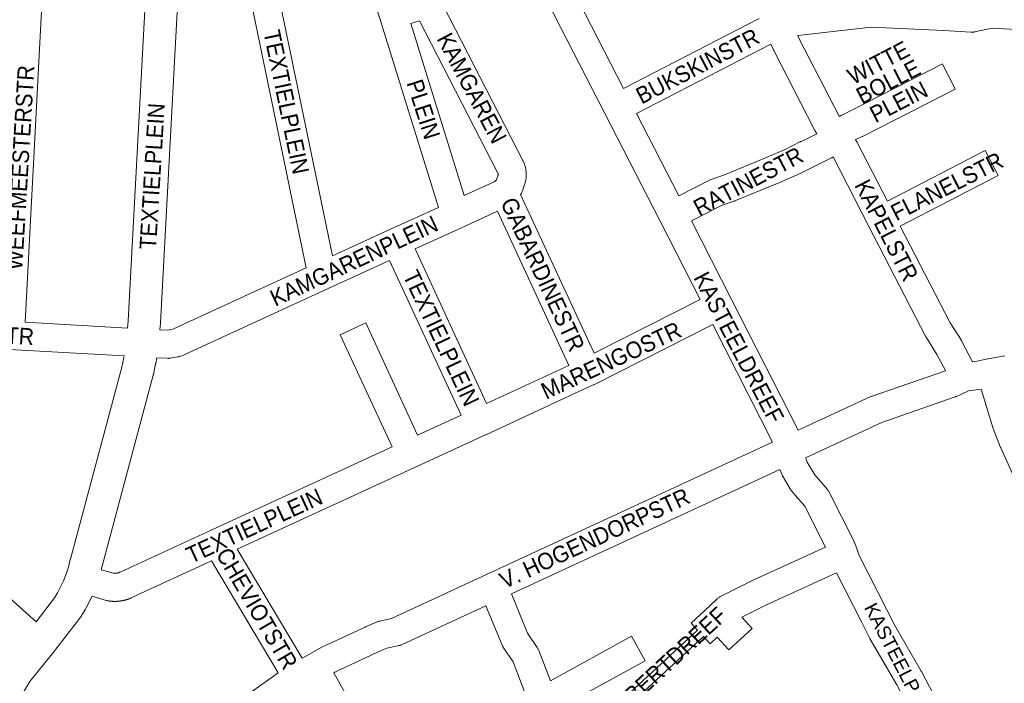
# Paper-space layout 'Layout1' of a CAD drawing. Header units: metres. Extents: x 123097 to 144122, y 392739 to 407589.
# Tile 249 of 256: x 133224 to 133681, y 398223 to 398531. Entities that reach past the tile are written whole.
import ezdxf
from ezdxf.enums import TextEntityAlignment as Align

# ---------------------------------------------------------------- set-up
doc = ezdxf.new("R2010")
doc.units = ezdxf.units.M
doc.header["$MEASUREMENT"] = 0
for name, color, linetype, lineweight in [('gs-anno-wegen algemeen tekst', 7, 'Continuous', 0), ('gs-knt-aanvullende hoofdweg', 7, 'Continuous', 0), ('gs-knt-paden', 7, 'Continuous', 0), ('gs-knt-wegen algemeen', 7, 'Continuous', 0)]:
    doc.layers.add(name, color=color, linetype=linetype, lineweight=lineweight)
doc.styles.add('Style-Arial', font='arial.ttf')

psp = doc.layouts.get("Layout1")

# ---------------------------------------------------------------- linework, layer by layer
at = {"layer": 'gs-knt-aanvullende hoofdweg', "color": 7, "linetype": 'Continuous', "flags": 128}
for points in [[(133274.299, 398388.106), (133274.577, 398391.488), (133282.997, 398550.03)], [(133298.151, 398552.149), (133289.57, 398390.583), (133289.556, 398390.366), (133289.302, 398387.278)], [(133231.917, 398251.964), (133240.424, 398263.067), (133241.862, 398265.387), (133244.642, 398270.89), (133246.021, 398274.431), (133246.9, 398277.223), (133247.906, 398281.387), (133247.952, 398281.567), (133271.62, 398369.896), (133272.572, 398374.32), (133272.704, 398375.155)], [(133287.78, 398374.322), (133287.374, 398371.763), (133287.339, 398371.561), (133287.299, 398371.359), (133286.264, 398366.552), (133286.222, 398366.37), (133286.176, 398366.189), (133262.484, 398277.769), (133262.076, 398276.08)], [(133257.862, 398263.749), (133255.122, 398258.323), (133254.967, 398258.033), (133254.801, 398257.75), (133252.993, 398254.836), (133252.86, 398254.628), (133252.79, 398254.526), (133252.765, 398254.491), (133252.719, 398254.425), (133252.572, 398254.227), (133239.523, 398237.195), (133239.376, 398237.009), (133228.928, 398224.228), (133222.262, 398212.947), (133213.153, 398194.719), (133211.323, 398189.928)]]:
    psp.add_lwpolyline(points, dxfattribs=at)
at = {"layer": 'gs-knt-paden', "color": 7, "linetype": 'Continuous', "flags": 128}
for points in [[(133485.857, 398199.418), (133538.501, 398248.027)], [(133541.228, 398245.074), (133488.141, 398196.056)]]:
    psp.add_lwpolyline(points, dxfattribs=at)
at = {"layer": 'gs-knt-wegen algemeen', "color": 7, "linetype": 'Continuous', "flags": 128}
for points in [[(133422.825, 398600.073), (133460.267, 398580.339), (133460.524, 398580.196), (133460.773, 398580.042), (133461.016, 398579.877), (133461.251, 398579.702), (133461.477, 398579.515), (133461.517, 398579.481), (133474.789, 398586.176, -0.368636), (133474.801, 398586.172), (133480.657, 398574.563, -0.3686349), (133480.653, 398574.551), (133468.643, 398568.493), (133504.166, 398499.214)], [(133539.609, 398401.297), (133521.085, 398437.648), (133495.555, 398487.473), (133454.262, 398568.003), (133453.41, 398569.236), (133416.992, 398588.43, -0.7839674), (133416.998, 398588.448), (133417.033, 398588.442)], [(133604.244, 398486.096), (133604.463, 398486.262), (133604.698, 398486.425), (133604.94, 398486.577), (133605.188, 398486.718), (133605.442, 398486.848), (133608.976, 398488.562), (133652.013, 398510.5, -0.3688483), (133652.025, 398510.496), (133657.93, 398498.913, -0.3688504), (133657.926, 398498.901), (133614.831, 398476.933), (133614.716, 398476.876), (133611.769, 398475.446), (133611.701, 398475.393)], [(133529.713, 398449.361), (133544.028, 398456.659), (133544.291, 398456.785), (133544.559, 398456.9), (133544.832, 398457.002), (133550.88, 398459.123), (133569.634, 398466.833), (133578.999, 398470.86), (133586.154, 398474.549, -0.3690972), (133586.167, 398474.545), (133586.257, 398474.37)], [(133626.465, 398446.924), (133671.742, 398470.371, -0.3691837), (133671.754, 398470.367), (133677.733, 398458.822, -0.3691843), (133677.729, 398458.81), (133632.431, 398435.352)], [(133262.076, 398276.08), (133267.662, 398274.432), (133267.712, 398274.426), (133267.762, 398274.421), (133267.813, 398274.416), (133267.864, 398274.412), (133267.915, 398274.408), (133267.966, 398274.405), (133268.017, 398274.402), (133268.068, 398274.399), (133268.119, 398274.397), (133268.17, 398274.395), (133268.221, 398274.394), (133268.272, 398274.393), (133268.324, 398274.393), (133268.374, 398274.393), (133268.426, 398274.393), (133268.477, 398274.394), (133268.528, 398274.395), (133268.579, 398274.397), (133268.63, 398274.399), (133268.681, 398274.402), (133268.732, 398274.405), (133268.783, 398274.409), (133268.834, 398274.412), (133268.885, 398274.417), (133268.936, 398274.422), (133268.986, 398274.427), (133269.037, 398274.433), (133269.088, 398274.439), (133269.139, 398274.445), (133269.189, 398274.452), (133269.24, 398274.46), (133269.29, 398274.467), (133269.341, 398274.476), (133269.391, 398274.484), (133269.441, 398274.493), (133269.491, 398274.503), (133269.542, 398274.513), (133269.591, 398274.523), (133269.641, 398274.534), (133269.691, 398274.545), (133269.741, 398274.557), (133269.79, 398274.569), (133269.84, 398274.582), (133269.89, 398274.595), (133269.939, 398274.608), (133269.988, 398274.622), (133270.037, 398274.636), (133270.086, 398274.651), (133270.135, 398274.666), (133270.184, 398274.681), (133270.232, 398274.697), (133270.28, 398274.713), (133270.329, 398274.73), (133270.377, 398274.747), (133270.425, 398274.765), (133270.473, 398274.782), (133270.521, 398274.801), (133270.568, 398274.819), (133270.615, 398274.839), (133270.663, 398274.858), (133270.71, 398274.878), (133270.756, 398274.898), (133270.803, 398274.919), (133270.85, 398274.94), (133313.106, 398294.385), (133396.907, 398332.996), (133372.842, 398384.963, -0.3845767), (133372.846, 398384.975), (133384.643, 398390.439, -0.3845769), (133384.656, 398390.434), (133408.732, 398338.445), (133428.875, 398347.726), (133395.702, 398419.361)], [(133538.501, 398248.027), (133535.455, 398251.326, -0.3752536), (133535.455, 398251.339), (133544.072, 398259.296), (133547.605, 398262.558), (133547.833, 398262.759), (133548.069, 398262.948), (133548.315, 398263.127), (133548.568, 398263.294), (133548.829, 398263.449), (133549.097, 398263.591), (133564.616, 398271.393), (133564.841, 398271.5), (133597.717, 398286.478)], [(133602.922, 398274.541), (133570.352, 398259.703), (133558.992, 398253.993), (133563.716, 398248.876), (133563.718, 398248.874, -0.4054743), (133563.718, 398248.86), (133563.716, 398248.858)], [(133563.716, 398248.858), (133552.911, 398238.882, -0.375249), (133552.898, 398238.882), (133547.494, 398244.734), (133544.288, 398241.774, -0.3752563), (133544.275, 398241.774), (133541.228, 398245.074)], [(133470.261, 398224.542), (133507.896, 398245.207, -0.3705635), (133507.909, 398245.203), (133514.164, 398233.81), (133514.166, 398233.806, -0.4575386), (133514.162, 398233.793), (133514.158, 398233.792), (133474.963, 398212.271)], [(133233.297, 398155.98), (133254.002, 398163.561), (133257.182, 398165.891), (133282.981, 398184.698), (133270.889, 398202.981, -0.390276), (133270.892, 398202.994), (133281.735, 398210.166, -0.3902748), (133281.749, 398210.164), (133293.555, 398192.313), (133344.074, 398228.288)]]:
    psp.add_lwpolyline(points, format="xyb", dxfattribs=at)
for points in [[(133369.223, 398421.603), (133396.19, 398433.892), (133418.432, 398444.03), (133391.185, 398531.534), (133377.148, 398576.616)], [(133339.568, 398565.011), (133369.223, 398421.603)], [(133289.302, 398387.278), (133292.638, 398387.094), (133294.801, 398387.451), (133295.615, 398387.735), (133357.077, 398416.045), (133327.073, 398561.139), (133298.151, 398552.149)], [(133234.131, 398541.283), (133234.385, 398535.688), (133234.391, 398535.475), (133234.391, 398535.262), (133234.383, 398535.052), (133234.383, 398535.048), (133234.382, 398535.045), (133226.759, 398390.749)], [(133420.558, 398537.661), (133457.677, 398465.479), (133457.782, 398465.267), (133457.878, 398465.051), (133458.312, 398463.901), (133458.648, 398462.719), (133458.885, 398461.513), (133459.02, 398460.292), (133459.053, 398459.063), (133458.984, 398457.836), (133458.812, 398456.619), (133458.54, 398455.421), (133458.169, 398454.249), (133457.291, 398451.644), (133457.186, 398451.355), (133457.068, 398451.072), (133456.936, 398450.794), (133456.791, 398450.523), (133456.634, 398450.259), (133456.463, 398450.003)], [(133405.546, 398529.209), (133430.364, 398449.503), (133443.938, 398455.761), (133444.475, 398456.044), (133444.553, 398456.1), (133445.31, 398456.862), (133445.927, 398458.682), (133445.972, 398458.819), (133446.004, 398458.96), (133446.025, 398459.102), (133446.034, 398459.246), (133446.031, 398459.391), (133446.016, 398459.534), (133445.989, 398459.676), (133445.951, 398459.812), (133445.949, 398459.816), (133409.607, 398530.487), (133405.546, 398529.209)], [(133504.166, 398499.214), (133567.079, 398531.591)], [(133695.805, 398525.905), (133694.671, 398526.003), (133675.172, 398527.046), (133666.882, 398525.35), (133666.597, 398525.298), (133666.31, 398525.259), (133666.021, 398525.233), (133665.731, 398525.22), (133665.441, 398525.219), (133665.151, 398525.232), (133652.645, 398526.054), (133618.884, 398527.504), (133584.919, 398523.672)], [(133584.919, 398523.672), (133585.578, 398522.195), (133604.081, 398486.381), (133604.244, 398486.096)], [(133572.431, 398519.703), (133510.105, 398487.627)], [(133586.257, 398474.37), (133593.795, 398478.138), (133592.707, 398480.042), (133592.576, 398480.283), (133573.926, 398516.383), (133573.844, 398516.548), (133573.766, 398516.715), (133572.431, 398519.703)], [(133510.105, 398487.627), (133529.713, 398449.361)], [(133611.701, 398475.393), (133612.3, 398474.379), (133612.393, 398474.216), (133612.479, 398474.054), (133612.481, 398474.051), (133612.483, 398474.047)], [(133612.483, 398474.047), (133626.465, 398446.924)], [(133653.319, 398368.336), (133649.409, 398375.855), (133644.362, 398383.849), (133644.216, 398384.092), (133644.081, 398384.341), (133617.881, 398435.161), (133601.242, 398467.438), (133601.081, 398467.321), (133600.863, 398467.169), (133600.638, 398467.026), (133600.407, 398466.893), (133600.171, 398466.769), (133586.331, 398459.853)], [(133586.323, 398459.849), (133586.301, 398459.837), (133586.075, 398459.731), (133585.989, 398459.692), (133574.729, 398454.851), (133574.634, 398454.811), (133555.671, 398447.015), (133555.511, 398446.952), (133555.349, 398446.892), (133549.552, 398444.86), (133535.637, 398437.766)], [(133586.331, 398459.853), (133586.327, 398459.851), (133586.323, 398459.849)], [(133586.331, 398459.853), (133586.327, 398459.851), (133586.323, 398459.849)], [(133456.463, 398450.003), (133456.462, 398450.001)], [(133456.463, 398450.003), (133456.462, 398450.001)], [(133456.462, 398450.001), (133490.496, 398376.476)], [(133445.709, 398442.24), (133429.079, 398434.574), (133429.054, 398434.562), (133407.549, 398424.761)], [(133478.776, 398370.801), (133445.709, 398442.24)], [(133535.637, 398437.766), (133554.175, 398401.389), (133554.177, 398401.385), (133554.179, 398401.382), (133585.016, 398340.681)], [(133632.431, 398435.352), (133655.523, 398390.559), (133660.564, 398382.575), (133660.704, 398382.342), (133660.835, 398382.104), (133665.881, 398372.399)], [(133407.549, 398424.761), (133440.696, 398353.184)], [(133395.702, 398419.361), (133367.226, 398406.386)], [(133367.22, 398406.383), (133367.2, 398406.373), (133300.779, 398375.779), (133300.494, 398375.656), (133300.203, 398375.546), (133298.563, 398374.973), (133298.296, 398374.886), (133298.025, 398374.811), (133297.751, 398374.747), (133297.474, 398374.696), (133294.051, 398374.132), (133293.77, 398374.092), (133293.487, 398374.064), (133293.204, 398374.048), (133292.92, 398374.045), (133292.636, 398374.055), (133287.78, 398374.322)], [(133367.226, 398406.386), (133367.224, 398406.384), (133367.22, 398406.383)], [(133367.226, 398406.386), (133367.224, 398406.384), (133367.22, 398406.383)], [(133490.496, 398376.476), (133539.609, 398401.297)], [(133226.759, 398390.749), (133274.299, 398388.106)], [(133545.513, 398389.693), (133490.355, 398361.817), (133490.152, 398361.719), (133440.256, 398338.635), (133440.25, 398338.632)], [(133573.192, 398335.208), (133545.513, 398389.693)], [(133272.704, 398375.155), (133219.555, 398378.109), (133215.154, 398378.354)], [(133665.881, 398372.399), (133668.088, 398372.708), (133672.846, 398373.759), (133673.128, 398373.815), (133680.863, 398375.17)], [(133440.696, 398353.184), (133478.776, 398370.801)], [(133585.016, 398340.681), (133618.757, 398356.301), (133618.954, 398356.388), (133619.154, 398356.469), (133619.357, 398356.543), (133653.298, 398368.326), (133653.319, 398368.336)], [(133669.899, 398359.814), (133664.099, 398359.002), (133658.507, 398356.388), (133658.302, 398356.297), (133658.095, 398356.213), (133657.885, 398356.136), (133623.933, 398344.349), (133588.493, 398327.943)], [(133714.409, 398253.874), (133679.021, 398332.5), (133678.899, 398332.788), (133675.466, 398341.511), (133675.374, 398341.76), (133675.292, 398342.013), (133670.084, 398359.255), (133669.899, 398359.814)], [(133440.244, 398338.63), (133408.279, 398323.9), (133325.122, 398285.586)], [(133440.247, 398338.631), (133440.244, 398338.63)], [(133440.247, 398338.631), (133440.244, 398338.63)], [(133440.25, 398338.632), (133440.247, 398338.631)], [(133440.25, 398338.632), (133440.247, 398338.631)], [(133355.215, 398235.026), (133357.896, 398236.388), (133364.087, 398240.008), (133364.356, 398240.157), (133364.631, 398240.293), (133384.455, 398249.497), (133384.611, 398249.567), (133389.931, 398251.869), (133390.227, 398251.988), (133390.528, 398252.093), (133390.834, 398252.183), (133391.144, 398252.258), (133396.679, 398253.451), (133441.009, 398274.051), (133441.018, 398274.055), (133573.192, 398335.208)], [(133588.493, 398327.943), (133588.731, 398327.246), (133589.289, 398325.903), (133592.809, 398319.991), (133598.528, 398313.409), (133598.702, 398313.201), (133598.866, 398312.986), (133599.022, 398312.764), (133599.168, 398312.536), (133599.304, 398312.302), (133599.431, 398312.062), (133610.989, 398289.065), (133611.098, 398288.836), (133611.199, 398288.603), (133611.29, 398288.366), (133612.357, 398285.43), (133613.259, 398282.949), (133626.189, 398257.4)], [(133576.624, 398322.45), (133452.157, 398264.863)], [(133597.717, 398286.478), (133588.164, 398305.486), (133582.599, 398311.891), (133582.413, 398312.114), (133582.238, 398312.346), (133582.073, 398312.585), (133581.919, 398312.83), (133577.863, 398319.643), (133577.711, 398319.913), (133577.572, 398320.191), (133577.446, 398320.474), (133576.628, 398322.442), (133576.624, 398322.45)], [(133325.122, 398285.586), (133355.215, 398235.026)], [(133313.23, 398280.11), (133276.291, 398263.112), (133276.209, 398263.074), (133276.127, 398263.038), (133276.046, 398263.001), (133275.965, 398262.966), (133275.883, 398262.93), (133275.802, 398262.895), (133275.719, 398262.86), (133275.638, 398262.826), (133275.556, 398262.792), (133275.473, 398262.759), (133275.39, 398262.725), (133275.308, 398262.693), (133275.225, 398262.66), (133275.142, 398262.628), (133275.059, 398262.597), (133274.976, 398262.566), (133274.892, 398262.535), (133274.809, 398262.504), (133274.725, 398262.474), (133274.642, 398262.445), (133274.557, 398262.416), (133274.473, 398262.387), (133274.388, 398262.358), (133274.305, 398262.33), (133274.22, 398262.302), (133274.135, 398262.275), (133274.05, 398262.248), (133273.966, 398262.222), (133273.881, 398262.196), (133273.795, 398262.17), (133273.71, 398262.145), (133273.625, 398262.12), (133273.54, 398262.095), (133273.454, 398262.071), (133273.368, 398262.048), (133273.283, 398262.024), (133273.196, 398262.002), (133273.11, 398261.979), (133273.024, 398261.957), (133272.938, 398261.935), (133272.852, 398261.914), (133272.765, 398261.893), (133272.678, 398261.873), (133272.592, 398261.853), (133272.505, 398261.833), (133272.418, 398261.814), (133272.331, 398261.795), (133272.245, 398261.777), (133272.158, 398261.758), (133272.07, 398261.741), (133271.983, 398261.723), (133271.896, 398261.707), (133271.808, 398261.69), (133271.721, 398261.674), (133271.633, 398261.659), (133271.546, 398261.644), (133271.458, 398261.629), (133271.37, 398261.615), (133271.282, 398261.601), (133271.195, 398261.587), (133271.107, 398261.574), (133271.018, 398261.561), (133270.93, 398261.549), (133270.843, 398261.537), (133270.754, 398261.526), (133270.666, 398261.515), (133270.577, 398261.504), (133270.49, 398261.494), (133270.401, 398261.484), (133270.312, 398261.474), (133270.224, 398261.465), (133270.136, 398261.457), (133270.047, 398261.449), (133269.958, 398261.441), (133269.869, 398261.434), (133269.781, 398261.427), (133269.692, 398261.42), (133269.603, 398261.414), (133269.515, 398261.409), (133269.426, 398261.403), (133269.337, 398261.398), (133269.248, 398261.394), (133269.159, 398261.39), (133269.071, 398261.386), (133268.982, 398261.383), (133268.893, 398261.381), (133268.804, 398261.378), (133268.716, 398261.376), (133268.626, 398261.375), (133268.537, 398261.374), (133268.448, 398261.373), (133268.36, 398261.373), (133268.271, 398261.373), (133268.182, 398261.373), (133268.092, 398261.374), (133268.004, 398261.376), (133267.915, 398261.378), (133267.826, 398261.38), (133267.737, 398261.382), (133267.649, 398261.385), (133267.559, 398261.389), (133267.47, 398261.393), (133267.381, 398261.397), (133267.293, 398261.402), (133267.204, 398261.407), (133267.115, 398261.413), (133267.026, 398261.419), (133266.938, 398261.425), (133266.849, 398261.432), (133266.761, 398261.439), (133266.672, 398261.447), (133266.584, 398261.455), (133266.495, 398261.463), (133266.406, 398261.472), (133266.318, 398261.481), (133266.23, 398261.491), (133266.141, 398261.501), (133266.053, 398261.511), (133265.964, 398261.522), (133265.877, 398261.534), (133265.789, 398261.545), (133265.7, 398261.558), (133265.612, 398261.57), (133265.525, 398261.583), (133265.437, 398261.597), (133265.348, 398261.611), (133265.26, 398261.625), (133265.173, 398261.639), (133264.919, 398261.688), (133264.667, 398261.746), (133264.418, 398261.814), (133257.862, 398263.749)], [(133344.074, 398228.288), (133313.23, 398280.11)], [(133205.505, 398275.573), (133231.917, 398251.964)], [(133614.573, 398251.52), (133602.922, 398274.541)], [(133452.157, 398264.863), (133459.713, 398246.607), (133464.179, 398239.954), (133464.337, 398239.707), (133464.484, 398239.453), (133464.619, 398239.193), (133464.742, 398238.927), (133464.853, 398238.655), (133470.261, 398224.542)], [(133440.335, 398259.381), (133401.505, 398241.336), (133401.24, 398241.22), (133400.969, 398241.116), (133400.694, 398241.023), (133400.415, 398240.944), (133400.134, 398240.876), (133394.513, 398239.665), (133389.863, 398237.653), (133389.86, 398237.651), (133389.857, 398237.65)], [(133460.773, 398212.915), (133452.958, 398233.309), (133448.541, 398239.89), (133448.401, 398240.107), (133448.27, 398240.33), (133448.148, 398240.558), (133448.035, 398240.791), (133447.931, 398241.028), (133440.335, 398259.381)], [(133626.189, 398257.4), (133626.191, 398257.396), (133626.193, 398257.392)], [(133626.189, 398257.4), (133626.191, 398257.396), (133626.193, 398257.392)], [(133626.193, 398257.392), (133629.828, 398250.211), (133642.092, 398229.072), (133642.235, 398228.811), (133659.019, 398196.574), (133659.053, 398196.508), (133673.2, 398168.561), (133684.902, 398146.637), (133684.987, 398146.473), (133686.16, 398144.115), (133686.249, 398143.929), (133686.332, 398143.741), (133688.314, 398139.032), (133688.921, 398138.067)], [(133614.577, 398251.512), (133614.575, 398251.516), (133614.573, 398251.52)], [(133614.577, 398251.512), (133614.575, 398251.516), (133614.573, 398251.52)], [(133682.799, 398124.777), (133678.559, 398130.156), (133678.421, 398130.339), (133678.288, 398130.526), (133678.162, 398130.719), (133677.011, 398132.548), (133676.874, 398132.775), (133676.747, 398133.008), (133676.629, 398133.247), (133676.521, 398133.489), (133674.412, 398138.499), (133673.372, 398140.588), (133661.681, 398162.493), (133661.616, 398162.618), (133647.454, 398190.595), (133630.755, 398222.667), (133618.473, 398243.838), (133618.382, 398244), (133618.296, 398244.165), (133614.577, 398251.512)], [(133389.857, 398237.65), (133370.393, 398228.613), (133369.808, 398228.271)], [(133369.808, 398228.271), (133392.684, 398187.248), (133392.791, 398187.048), (133392.892, 398186.843), (133396.632, 398178.871), (133396.716, 398178.684), (133396.794, 398178.495), (133398.49, 398174.196), (133398.588, 398173.931), (133400.096, 398169.562), (133400.161, 398169.362), (133400.22, 398169.159), (133402.663, 398160.247), (133402.732, 398159.972), (133402.789, 398159.695), (133404.681, 398149.323), (133404.711, 398149.148), (133405.056, 398146.913)]]:
    psp.add_lwpolyline(points, dxfattribs=at)

# ---------------------------------------------------------------- texts
at = {"layer": 'gs-anno-wegen algemeen tekst', "color": 7, "style": 'Style-Arial', "width": 0.909091}
for s, rotation, p in [('TEXTIELPLEIN', 281.73582, (133347.871, 398492.895)), ('KAMGAREN', 297.95761, (133433.862, 398499.325)), ('BUKSKINSTR', 27.52848, (133538.459, 398509.541)), ('WITTE', 27.35424, (133622.289, 398511.101)), ('BOLLE', 27.35424, (133626.845, 398502.294)), ('WEEFMEESTERSTR', 86.56587, (133224.458, 398462.453)), ('PLEIN', 287.72829, (133411.451, 398489.508)), ('PLEIN', 27.35424, (133631.693, 398492.924)), ('TEXTIELPLEIN', 86.50413, (133285.675, 398458.457)), ('RATINESTR', 27.80019, (133561.917, 398456.116)), ('FLANELSTR', 26.94168, (133654.048, 398453.764)), ('KAPELSTR', 297.09801, (133626.03, 398433.384)), ('GABARDINESTR', 294.95043, (133466.706, 398412.928)), ('KAMGARENPLEIN', 25.10685, (133379.216, 398419.252)), ('TEXTIELPLEIN', 295.27092, (133419.649, 398383.422)), ('KASTEELDREEF', 297.54135, (133557.604, 398379.085)), ('DESSINATEURSTR', 356.81283, (133186.442, 398386.531)), ('MARENGOSTR', 24.93522, (133498.404, 398373.097)), ('TEXTIELPLEIN', 24.64308, (133332.99, 398296.379)), ('V. HOGENDORPSTR', 24.90348, (133490.731, 398290.632)), ('CHEVIOTSTR', 300.41649, (133334.24, 398258.052)), ('GIJSBERTDREEF', 42.71729, (133520.342, 398229.192))]:
    psp.add_text(s, height=7.7, rotation=rotation, dxfattribs=at).set_placement(p, align=Align.MIDDLE_CENTER)
at = {"layer": 'gs-anno-wegen algemeen tekst', "color": 7, "style": 'Style-Arial'}
psp.add_text('KASTEELPAD', height=6.3, rotation=297.41832, dxfattribs=at).set_placement((133631.533, 398234.372), align=Align.MIDDLE_CENTER)

doc.saveas('drawing.dxf')
